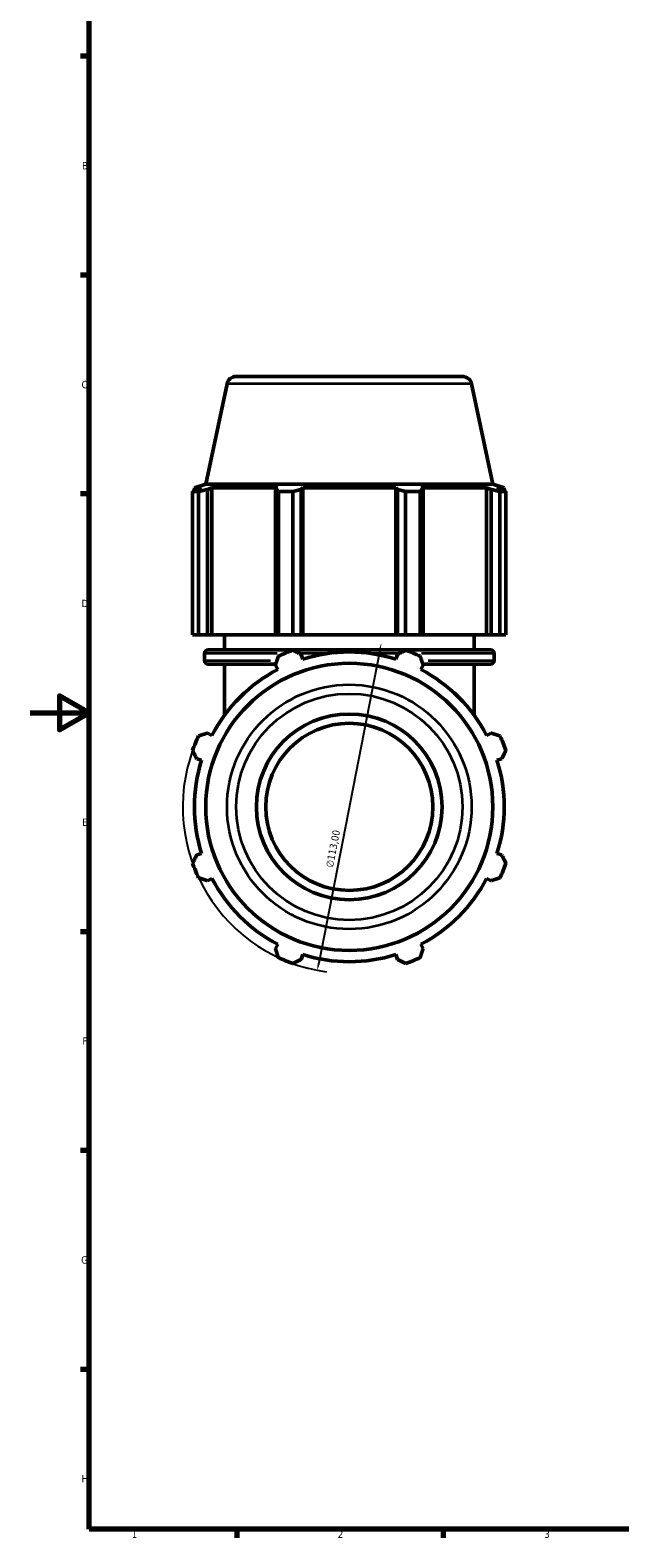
# Model space of a CAD drawing. Header units: millimetres. Extents: x 0 to 1025, y 0 to 1079.
# Tile 1 of 8: x 0 to 200, y 17 to 529. Entities that reach past the tile are written whole.
import ezdxf

# ---------------------------------------------------------------- set-up
doc = ezdxf.new("R2010")
doc.units = ezdxf.units.MM
for name, color, linetype, lineweight in [('Border (ISO)', 7, 'Continuous', 70), ('Dimension (ISO)', 7, 'Continuous', 25), ('Visible (ISO)', 7, 'Continuous', 50), ('Visible Narrow (ISO)', 7, 'Continuous', 35)]:
    doc.layers.add(name, color=color, linetype=linetype, lineweight=lineweight)
doc.styles.add('Note Text (ISO)', font='tahoma.ttf')
doc.dimstyles.new('Default (ISO)', dxfattribs={"dimtxt": 2.5, "dimasz": 2.5, "dimexe": 3.175, "dimexo": 0, "dimgap": 0.762, "dimtad": 1, "dimrnd": 1e-08, "dimzin": 0, "dimtxsty": 'Note Text (ISO)', "dimcen": 0.09, "dimdle": 10, "dimclrd": 256, "dimclre": 256, "dimclrt": 256, "dimazin": 0, "dimtfac": 1.40208, "dimtmove": 0, "dimatfit": 3, "dimfxl": 1, "dimtolj": 1, "dimtzin": 0, "dimlwd": -1, "dimlwe": -1, "dimarcsym": 0})

# ---------------------------------------------------------------- blocks, each defined once
blk = doc.blocks.new('Borders Default Border')
at = {"layer": 'Border (ISO)'}
for p, q in [((20, 519.75), (17.1, 519.75)), ((20, 445.5), (17.1, 445.5)), ((20, 371.25), (17.1, 371.25)), ((20, 222.75), (17.1, 222.75)), ((20, 148.5), (17.1, 148.5)), ((20, 74.25), (17.1, 74.25)), ((70.08, 20), (70.08, 17.1)), ((140.17, 20), (140.17, 17.1))]:
    blk.add_line(p, q, dxfattribs=at)
at = {"layer": 'Border (ISO)', "flags": 128}
for points in [[(20, 20), (20, 574), (821, 574), (821, 20), (20, 20)], [(0, 297), (20, 297), (10, 302.77), (10, 291.23), (20, 297)]]:
    blk.add_lwpolyline(points, dxfattribs=at)
at = {"layer": 'Border (ISO)', "color": 232, "true_color": 0xca0064, "char_height": 2.5, "attachment_point": 7, "style": 'Note Text (ISO)'}
for s, insert in [('B', (17.59, 481.38)), ('C', (17.43, 407.08)), ('D', (17.43, 332.88)), ('E', (17.64, 258.63)), ('F', (17.7, 184.38)), ('G', (17.31, 110.08)), ('H', (17.44, 35.88)), ('1', (34.48, 17.1)), ('2', (104.37, 17.1)), ('3', (174.43, 17.05))]:
    blk.add_mtext(s, dxfattribs=dict(at, insert=insert))
blk = doc.blocks.new('*D14')
at = {"layer": 'Defpoints', "color": 0, "transparency": 16777216}
for p in [(119.12, 320.55), (97.45, 209.65)]:
    blk.add_point(p, dxfattribs=at)
at = {"layer": 'Dimension (ISO)', "transparency": 16777216}
blk.add_line((118.64, 318.1), (97.93, 212.1), dxfattribs=at)
blk.add_arc((108.28, 265.1), 56.5, 160.208, 262.1631, dxfattribs=at)
for points in [[(118.23, 318.18), (119.05, 318.02), (119.12, 320.55)], [(97.52, 212.18), (98.33, 212.02), (97.45, 209.65)]]:
    blk.add_solid(points, dxfattribs=at)
at = {"layer": 'Dimension (ISO)', "color": 232, "true_color": 0xca0064, "transparency": 16777216, "insert": (100.27, 244.8), "char_height": 2.5, "attachment_point": 1, "rotation": 78.9434, "style": 'Note Text (ISO)'}
blk.add_mtext('\\A1;∅113,00', dxfattribs=at)

msp = doc.modelspace()

# ---------------------------------------------------------------- linework, layer by layer
at = {"layer": 'Visible (ISO)'}
for p, q in [((69.8822, 411.0982), (146.6806, 411.0982)), ((66.8011, 408.6031), (59.5731, 374.5982)), ((149.7618, 408.6031), (156.9897, 374.5982)), ((59.5731, 374.5982), (55.7364, 373.3516)), ((156.9897, 374.5982), (59.5731, 374.5982)), ((156.9897, 374.5982), (160.8264, 373.3516)), ((57.162, 372.0665), (55.119, 372.0665)), ((55.119, 323.4982), (55.119, 372.0665)), ((58.1684, 373.3516), (55.7364, 373.3516)), ((55.7364, 372.3864), (55.7364, 373.3516)), ((58.1684, 373.3516), (56.5518, 372.8008)), ((57.162, 372.0665), (57.162, 323.4982)), ((60.1699, 372.8008), (61.6734, 373.3516)), ((60.1699, 323.4982), (60.1699, 372.8008)), ((61.6734, 323.4982), (61.6734, 373.3516)), ((84.0188, 373.3516), (61.6734, 373.3516)), ((84.0188, 373.3516), (83.2362, 372.8008)), ((83.2362, 372.8008), (83.2362, 323.4982)), ((89.1502, 372.0665), (84.2177, 372.0665)), ((84.2177, 323.4982), (84.2177, 372.0665)), ((89.1502, 372.0665), (89.1502, 323.4982)), ((91.9711, 372.8008), (92.4808, 373.3516)), ((91.9711, 323.4982), (91.9711, 372.8008)), ((92.4808, 323.4982), (92.4808, 373.3516)), ((124.082, 373.3516), (92.4808, 373.3516)), ((124.082, 323.4982), (124.082, 373.3516)), ((124.082, 373.3516), (124.5917, 372.8008)), ((124.5917, 372.8008), (124.5917, 323.4982)), ((132.3451, 372.0665), (127.4127, 372.0665)), ((127.4127, 323.4982), (127.4127, 372.0665)), ((132.3451, 372.0665), (132.3451, 323.4982)), ((133.3267, 372.8008), (132.544, 373.3516)), ((154.8894, 373.3516), (132.544, 373.3516)), ((133.3267, 323.4982), (133.3267, 372.8008)), ((154.8894, 323.4982), (154.8894, 373.3516)), ((154.8894, 373.3516), (156.3929, 372.8008)), ((156.3929, 372.8008), (156.3929, 323.4982)), ((160.011, 372.8008), (158.3945, 373.3516)), ((160.8264, 373.3516), (158.3945, 373.3516)), ((161.4439, 372.0665), (159.4008, 372.0665)), ((159.4008, 323.4982), (159.4008, 372.0665)), ((160.8264, 372.3864), (160.8264, 373.3516)), ((161.4439, 372.0665), (161.4439, 323.4982)), ((57.162, 323.4982), (55.119, 323.4982)), ((57.162, 323.4982), (60.1699, 323.4982)), ((61.6734, 323.4982), (60.1699, 323.4982)), ((61.6734, 323.4982), (83.2362, 323.4982)), ((65.9064, 318.3648), (65.9064, 323.4982)), ((83.2362, 323.4982), (84.2177, 323.4982)), ((89.1502, 323.4982), (84.2177, 323.4982)), ((89.1502, 323.4982), (91.9711, 323.4982)), ((92.4808, 323.4982), (91.9711, 323.4982)), ((92.4808, 323.4982), (124.082, 323.4982)), ((124.5917, 323.4982), (124.082, 323.4982)), ((124.5917, 323.4982), (127.4127, 323.4982)), ((132.3451, 323.4982), (127.4127, 323.4982)), ((132.3451, 323.4982), (133.3267, 323.4982)), ((133.3267, 323.4982), (154.8894, 323.4982)), ((150.6564, 318.3648), (150.6564, 323.4982)), ((156.3929, 323.4982), (154.8894, 323.4982)), ((156.3929, 323.4982), (159.4008, 323.4982)), ((161.4439, 323.4982), (159.4008, 323.4982)), ((60.3864, 318.3648), (156.1764, 318.3648)), ((59.1264, 314.7582), (59.1264, 317.1048)), ((83.3303, 313.4982), (60.3864, 313.4982)), ((65.9064, 296.168), (65.9064, 313.4982)), ((83.2362, 313.2096), (84.0188, 311.7062)), ((92.4808, 315.2112), (91.9711, 316.8278)), ((124.5917, 316.8278), (124.082, 315.2112)), ((132.544, 311.7062), (133.3267, 313.2096)), ((156.1764, 313.4982), (133.2325, 313.4982)), ((150.6564, 296.168), (150.6564, 313.4982)), ((157.4364, 314.7582), (157.4364, 317.1048)), ((61.6734, 289.3607), (60.1699, 290.1434)), ((156.3929, 290.1434), (154.8894, 289.3607)), ((56.5518, 281.4085), (58.1684, 280.8988)), ((158.3945, 280.8988), (160.011, 281.4085)), ((58.1684, 249.2976), (56.5518, 248.7879)), ((160.011, 248.7879), (158.3945, 249.2976)), ((60.1699, 240.0529), (61.6734, 240.8356)), ((154.8894, 240.8356), (156.3929, 240.0529)), ((84.0188, 218.4902), (83.2362, 216.9867)), ((91.9711, 213.3686), (92.4808, 214.9851)), ((124.082, 214.9851), (124.5917, 213.3686)), ((133.3267, 216.9867), (132.544, 218.4902))]:
    msp.add_line(p, q, dxfattribs=at)
for radius in [48.7083, 31.5, 28.35]:
    msp.add_circle((108.2814, 265.0982), radius, dxfattribs=at)
for centre, radius, start, end in [((69.8822, 407.9482), 3.15, 90, 168), ((146.6806, 407.9482), 3.15, 12, 90), ((60.3864, 317.1048), 1.26, 90, 180), ((108.2814, 265.0982), 56.5, 109.791984, 115.208016), ((108.2814, 265.0982), 52.545, 72.5, 107.5), ((108.2814, 265.0982), 56.5, 64.791984, 70.208016), ((156.1764, 317.1048), 1.26, 0, 90), ((60.3864, 314.7582), 1.26, 180, 270), ((156.1764, 314.7582), 1.26, 270, 0), ((108.2814, 265.0982), 52.545, 117.5, 152.5), ((108.2814, 265.0982), 52.545, 27.5, 62.5), ((108.2814, 265.0982), 56.5, 154.791984, 160.208016), ((108.2814, 265.0982), 56.5, 19.791984, 25.208016), ((108.2814, 265.0982), 52.545, 162.5, 197.5), ((108.2814, 265.0982), 52.545, 342.5, 17.5), ((108.2814, 265.0982), 56.5, 199.791984, 205.208016), ((108.2814, 265.0982), 56.5, 334.791984, 340.208016), ((108.2814, 265.0982), 52.545, 207.5, 242.5), ((108.2814, 265.0982), 52.545, 297.5, 332.5), ((108.2814, 265.0982), 52.545, 252.5, 287.5), ((108.2814, 265.0982), 56.5, 244.791984, 250.208016), ((108.2814, 265.0982), 56.5, 289.791984, 295.208016)]:
    msp.add_arc(centre, radius, start, end, dxfattribs=at)
for points, weights in [([(55.119, 372.0665), (55.85, 372.4483), (56.5518, 372.8008)], [1, 1.00158253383, 1.00234865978]), ([(60.1699, 372.8008), (58.6967, 372.4483), (57.162, 372.0665)], [1.00234865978, 1.00158253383, 1]), ([(84.2177, 372.0665), (83.7169, 372.4483), (83.2362, 372.8008)], [1, 1.00158253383, 1.00234865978]), ([(91.9711, 372.8008), (90.5894, 372.4483), (89.1502, 372.0665)], [1.00234865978, 1.00158253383, 1]), ([(127.4127, 372.0665), (125.9734, 372.4483), (124.5917, 372.8008)], [1, 1.00158253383, 1.00234865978]), ([(133.3267, 372.8008), (132.8459, 372.4483), (132.3451, 372.0665)], [1.00234865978, 1.00158253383, 1]), ([(159.4008, 372.0665), (157.8661, 372.4483), (156.3929, 372.8008)], [1, 1.00158253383, 1.00234865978]), ([(160.011, 372.8008), (160.7128, 372.4483), (161.4439, 372.0665)], [1.00234865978, 1.00158253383, 1]), ([(89.1502, 318.2606), (90.5894, 317.5296), (91.9711, 316.8278)], [1, 1.00158253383, 1.00234865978]), ([(124.5917, 316.8278), (125.9734, 317.5296), (127.4127, 318.2606)], [1.00234865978, 1.00158253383, 1]), ([(83.2362, 313.2096), (83.7169, 314.6829), (84.2177, 316.2175)], [1.00234865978, 1.00158253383, 1]), ([(132.3451, 316.2175), (132.8459, 314.6829), (133.3267, 313.2096)], [1, 1.00158253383, 1.00234865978]), ([(57.162, 289.1619), (58.6967, 289.6626), (60.1699, 290.1434)], [1, 1.00158253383, 1.00234865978]), ([(156.3929, 290.1434), (157.8661, 289.6626), (159.4008, 289.1619)], [1.00234865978, 1.00158253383, 1]), ([(56.5518, 281.4085), (55.85, 282.7902), (55.119, 284.2294)], [1.00234865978, 1.00158253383, 1]), ([(161.4439, 284.2294), (160.7128, 282.7902), (160.011, 281.4085)], [1, 1.00158253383, 1.00234865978]), ([(55.119, 245.9669), (55.85, 247.4062), (56.5518, 248.7879)], [1, 1.00158253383, 1.00234865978]), ([(160.011, 248.7879), (160.7128, 247.4062), (161.4439, 245.9669)], [1.00234865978, 1.00158253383, 1]), ([(60.1699, 240.0529), (58.6967, 240.5337), (57.162, 241.0345)], [1.00234865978, 1.00158253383, 1]), ([(159.4008, 241.0345), (157.8661, 240.5337), (156.3929, 240.0529)], [1, 1.00158253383, 1.00234865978]), ([(84.2177, 213.9788), (83.7169, 215.5134), (83.2362, 216.9867)], [1, 1.00158253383, 1.00234865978]), ([(133.3267, 216.9867), (132.8459, 215.5134), (132.3451, 213.9788)], [1.00234865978, 1.00158253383, 1]), ([(91.9711, 213.3686), (90.5894, 212.6668), (89.1502, 211.9357)], [1.00234865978, 1.00158253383, 1]), ([(127.4127, 211.9357), (125.9734, 212.6668), (124.5917, 213.3686)], [1, 1.00158253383, 1.00234865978])]:
    msp.add_rational_spline(points, weights, degree=2, dxfattribs=at)
at = {"layer": 'Visible Narrow (ISO)'}
for p, q in [((149.2511, 408.6031), (67.3118, 408.6031)), ((59.1939, 314.7582), (81.5443, 314.7582)), ((83.8094, 317.1048), (59.2014, 317.1048)), ((100.3015, 317.1048), (91.8808, 317.1048)), ((124.682, 317.1048), (116.2613, 317.1048)), ((157.3614, 317.1048), (132.7534, 317.1048)), ((135.0186, 314.7582), (157.3689, 314.7582))]:
    msp.add_line(p, q, dxfattribs=at)
for radius in [41.4803, 38.3992]:
    msp.add_circle((108.2814, 265.0982), radius, dxfattribs=at)

# ---------------------------------------------------------------- block references
msp.add_blockref('Borders Default Border', (0, 0))

# ---------------------------------------------------------------- dimensions: what is measured, and where the dimension line sits
at = {"layer": 'Dimension (ISO)'}
dim = msp.add_diameter_dim_2p(p1=(119.1169, 320.5494), p2=(97.4459, 209.6469), dimstyle='Default (ISO)', override={"dimdec": 2, "dimlfac": 1, "dimtp": 0, "dimtm": 0, "dimtdec": 2, "dimatfit": 2}, dxfattribs=at)
dim.commit()
dim.dimension.update_dxf_attribs({"geometry": '*D14', "text_midpoint": (105.4003, 250.3542), "dimtype": 163})

doc.saveas('drawing.dxf')
